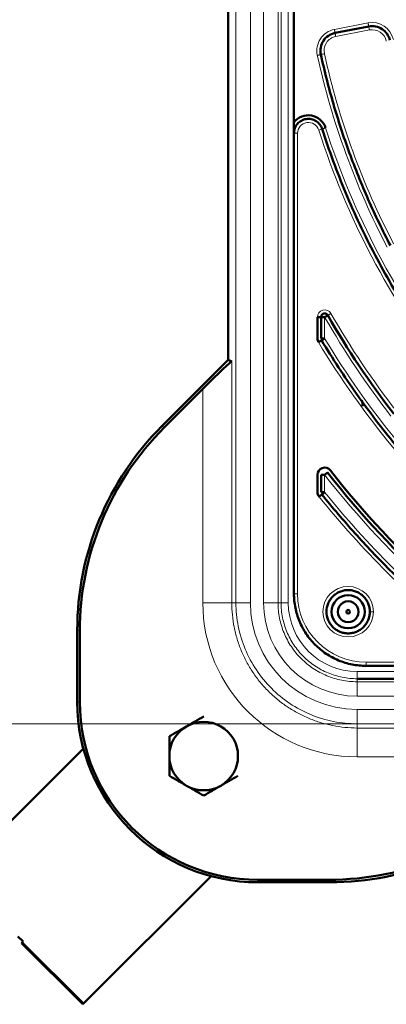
# Model space of a CAD drawing. Header units: millimetres. Extents: x 5 to 579, y 5 to 290.
# Tile 24 of 85: x 213 to 223, y 131 to 158. Entities that reach past the tile are written whole.
import ezdxf

# ---------------------------------------------------------------- set-up
doc = ezdxf.new("R2010")
doc.units = ezdxf.units.MM
doc.layers.add('1', color=7, linetype='Continuous', true_color=0xffffff)
doc.styles.add('Arial', font='Arial')
doc.dimstyles.new('DIMSTYLE_BRK_3', dxfattribs={"dimtxt": 0.18, "dimasz": 0.18, "dimexe": 0.18, "dimexo": 0.0625, "dimgap": 0.09, "dimtad": 0, "dimtih": 1, "dimtoh": 1, "dimdec": 4, "dimzin": 0, "dimdsep": 46, "dimtxsty": 'Standard', "dimcen": 0.09, "dimadec": 0, "dimazin": 0, "dimtfac": 1, "dimtdec": 4, "dimtofl": 0, "dimtmove": 0, "dimatfit": 3, "dimfxl": 1, "dimtolj": 1, "dimtzin": 0, "dimarcsym": 0})

# ---------------------------------------------------------------- blocks, each defined once
blk = doc.blocks.new('_U3')
at = {"layer": '1', "color": 92, "linetype": 'Continuous', "lineweight": 13}
for p, q in [((217.707332, 184.559311), (202.448979, 184.559311)), ((222.563669, 184.559311), (220.707332, 184.559311)), ((204.448979, 182.309311), (204.448979, 140.596636)), ((222.563669, 138.346636), (202.448979, 138.346636))]:
    blk.add_line(p, q, dxfattribs=at)
at = {"layer": '1', "color": 92}
for points in [[(204.823979, 182.309311), (204.073979, 182.309311), (204.448979, 184.559311)], [(204.073979, 140.596636), (204.823979, 140.596636), (204.448979, 138.346636)]]:
    blk.add_solid(points, dxfattribs=at)
at = {"layer": 'Defpoints', "color": 0}
for p in [(222.563669, 184.559311), (204.448979, 138.346636), (222.563669, 138.346636)]:
    blk.add_point(p, dxfattribs=at)
at = {"layer": '1', "color": 1, "lineweight": 13, "insert": (199.885979, 161.452974), "char_height": 3, "attachment_point": 2, "rotation": 90, "style": 'Arial'}
blk.add_mtext('\\A1;462', dxfattribs=at)

msp = doc.modelspace()

# ---------------------------------------------------------------- linework, layer by layer
at = {"layer": '1', "color": 2, "linetype": 'Continuous', "lineweight": 13}
for p, q in [((219.20733, 181.20297), (219.20733, 141.70297)), ((219.60709, 181.20297), (219.60709, 141.70297)), ((219.97263, 181.20297), (219.97263, 141.70297)), ((220.37239, 181.20297), (220.37239, 141.70297)), ((220.45693, 181.20297), (220.45693, 141.70297)), ((220.65681, 181.20297), (220.65681, 141.70297)), ((222.86457, 157.77432), (221.93174, 157.593)), ((222.90273, 157.578), (221.9699, 157.39667)), ((220.91367, 154.71409), (220.91367, 141.95297)), ((221.66367, 149.62007), (221.66367, 149.0277)), ((219.09063, 148.39181), (219.09063, 141.70297)), ((218.29112, 147.63042), (218.29112, 141.70297)), ((217.22523, 146.56453), (217.15539, 146.59346)), ((221.66367, 145.2468), (221.66367, 144.76525)), ((219.09063, 141.70297), (219.20733, 141.70297)), ((220.45693, 141.70297), (220.37239, 141.70297)), ((214.88351, 140.91112), (214.81367, 140.94006)), ((222.81367, 140.05297), (235.57479, 140.05297)), ((222.56367, 139.79611), (235.50651, 139.79611)), ((222.56367, 139.59623), (222.56367, 139.51169)), ((222.56367, 139.51169), (262.06367, 139.51169)), ((214.81367, 138.95297), (214.88351, 138.95297)), ((222.56367, 139.11194), (262.06367, 139.11194)), ((222.56367, 138.74639), (262.06367, 138.74639)), ((222.56367, 138.34664), (262.06367, 138.34664)), ((222.56367, 138.22994), (222.56367, 138.34664)), ((222.56367, 138.22994), (229.2525, 138.22994)), ((222.56367, 137.43042), (228.49112, 137.43042)), ((219.81367, 133.95297), (219.81367, 134.02282)), ((221.77182, 134.02282), (221.80075, 133.95297)), ((213.30029, 132.29817), (214.99735, 130.60112))]:
    msp.add_line(p, q, dxfattribs=at)
at = {"layer": '1', "color": 7, "linetype": 'Continuous', "lineweight": 50}
for p, q in [((218.99383, 148.4319), (218.99383, 174.47404)), ((220.81367, 167.89185), (220.81367, 155.01409)), ((222.88365, 157.67616), (221.95082, 157.49484)), ((220.81367, 154.71409), (220.81367, 141.95297)), ((221.46367, 149.0277), (221.46367, 149.62007)), ((221.56367, 149.62007), (221.56367, 149.0277)), ((217.15539, 146.59346), (218.99383, 148.4319)), ((218.99383, 148.4319), (219.09063, 148.39181)), ((217.22523, 146.56453), (218.29112, 147.63042)), ((221.46367, 144.76525), (221.46367, 145.2468)), ((221.56367, 145.2468), (221.56367, 144.76525)), ((214.81367, 140.94006), (214.81367, 138.95297)), ((214.88351, 140.91112), (214.88351, 138.95297)), ((222.81367, 139.95297), (235.57479, 139.95297)), ((222.56367, 139.59623), (262.06367, 139.59623)), ((211.46181, 134.13665), (214.98399, 137.65883)), ((214.99735, 130.60112), (218.51953, 134.1233)), ((219.81367, 134.02282), (221.77182, 134.02282)), ((219.81367, 133.95297), (221.80075, 133.95297)), ((213.17096, 132.45169), (213.31238, 132.31027)), ((213.27044, 132.26833), (213.30029, 132.29817)), ((213.27044, 132.26833), (214.9675, 130.57127)), ((213.31238, 132.31027), (213.30029, 132.29817)), ((214.99735, 130.60112), (214.9675, 130.57127))]:
    msp.add_line(p, q, dxfattribs=at)
for radius in [0.46, 0.05]:
    msp.add_circle((222.31367, 141.45297), radius, dxfattribs=at)
at = {"layer": '1', "color": 2, "linetype": 'Continuous', "lineweight": 13}
for centre, radius, start, end in [((222.97905, 157.18535), 0.6, 12.447017, 101), ((222.04622, 157.00402), 0.6, 101, 192.380755), ((222.97905, 157.18535), 0.4, 12.447017, 101), ((222.04622, 157.00402), 0.4, 101, 192.380755), ((242.31367, 161.45297), 21.35, 192.380755, 207.619245), ((242.31367, 161.45297), 21.15, 192.380755, 207.619245), ((221.21367, 154.71409), 0.3, 17.712348, 180), ((242.31367, 161.45297), 21.85, 197.712348, 217.712346), ((242.31367, 161.45297), 21.65, 197.712348, 217.712346), ((221.66367, 149.62007), 0.2, 29.813647, 180), ((242.31367, 161.45297), 23.8, 209.813647, 217.765082), ((242.31367, 161.45297), 23.6, 209.813647, 217.765082), ((242.31367, 161.45297), 24.1, 211.035672, 227.840087), ((242.31367, 161.45297), 24.3, 211.035672, 227.840087), ((242.31367, 161.45297), 26.25, 218.124912, 227.883052), ((242.31367, 161.45297), 26.55, 218.942441, 231.057559), ((242.31367, 161.45297), 26.75, 218.942441, 231.057559), ((222.81367, 141.95297), 1.9, 180, 270), ((222.31367, 141.45297), 0.7, 0, 180), ((222.56367, 141.70297), 4.27255, 180, 270), ((222.56367, 141.70297), 2.95658, 180, 270), ((222.56367, 141.70297), 2.59104, 180, 270), ((222.56367, 141.70297), 1.90686, 180, 270), ((222.31367, 141.45297), 0.7, 180, 0)]:
    msp.add_arc(centre, radius, start, end, dxfattribs=at)
at = {"layer": '1', "color": 7, "linetype": 'Continuous', "lineweight": 50}
for centre, radius, start, end in [((221.21367, 154.71409), 0.5, 17.712348, 143.130102), ((242.31367, 161.45297), 23.7, 209.813647, 217.765082), ((221.66367, 149.0277), 0.2, 180, 211.035672), ((222.11367, 147.15297), 0.6, 0, 15.8175), ((221.66367, 145.2468), 0.2, 38.124912, 180), ((242.31367, 161.45297), 26.15, 218.124912, 227.883052), ((242.31367, 161.45297), 26.05, 218.124912, 227.883052), ((221.66367, 144.76525), 0.2, 180, 218.942441), ((222.31367, 141.45297), 0.28868, 120, 180), ((222.31367, 141.45297), 0.28868, 60, 120), ((222.31367, 141.45297), 0.28868, 0, 60), ((222.31367, 141.45297), 0.28868, 180, 240), ((222.31367, 141.45297), 0.28868, 300, 0), ((222.31367, 141.45297), 0.28868, 240, 300), ((219.81367, 138.95297), 5, 180, 270), ((219.81367, 138.95297), 4.93016, 180, 270), ((218.31367, 137.45297), 0.95, 60, 120), ((218.31367, 137.45297), 0.95, 120, 180), ((218.31367, 137.45297), 0.95, 0, 60), ((218.31367, 137.45297), 0.95, 180, 240), ((218.31367, 137.45297), 0.95, 300, 0), ((218.31367, 137.45297), 0.95, 240, 300)]:
    msp.add_arc(centre, radius, start, end, dxfattribs=at)
for centre, major_axis, ratio, start_param, end_param in [((218.29112, 147.59091), (0.79976, 0.80073), 0.024678, 0.01020384, 1.54609358), ((222.81855, 140.93602), (-7.39631, 3.06365), 0.999286, 5.89073854, 6.67563207), ((222.88839, 140.90709), (-7.39631, 3.06365), 0.999286, 5.89073854, 6.67563207), ((221.76778, 142.02769), (3.06365, -7.39631), 0.999286, 5.89073854, 6.67563207), ((221.79671, 141.95785), (3.06365, -7.39631), 0.999286, 5.89073854, 6.67563207)]:
    msp.add_ellipse(centre, major_axis=major_axis, ratio=ratio, start_param=start_param, end_param=end_param, dxfattribs=at)
at = {"layer": '1', "color": 2, "linetype": 'Continuous', "lineweight": 13}
for points, knots in [([(222.88365, 157.67616), (222.88364, 157.67622), (222.88352, 157.67685), (222.88304, 157.6793), (222.88267, 157.68117), (222.88172, 157.68609), (222.88113, 157.68913), (222.87974, 157.69627), (222.87894, 157.70037), (222.87718, 157.70945), (222.87621, 157.71444), (222.87413, 157.72513), (222.87302, 157.73082), (222.87072, 157.74269), (222.86952, 157.74887), (222.86707, 157.76147), (222.86582, 157.7679), (222.86457, 157.77432)], [0, 0, 0, 0, 0.12014796, 0.12014796, 0.24584111, 0.24584111, 0.37153426, 0.37153426, 0.49722741, 0.49722741, 0.62292056, 0.62292056, 0.7486137, 0.7486137, 0.87430685, 0.87430685, 1, 1, 1, 1]), ([(221.93174, 157.593), (221.93299, 157.58657), (221.93424, 157.58015), (221.93669, 157.56755), (221.93789, 157.56137), (221.94019, 157.5495), (221.9413, 157.5438), (221.94338, 157.53312), (221.94435, 157.52813), (221.94611, 157.51904), (221.94691, 157.51495), (221.9483, 157.50781), (221.94889, 157.50477), (221.94984, 157.49985), (221.95021, 157.49798), (221.95069, 157.49548), (221.95082, 157.49484), (221.95082, 157.49484)], [0, 0, 0, 0, 0.12518365, 0.12518365, 0.2503673, 0.2503673, 0.37555094, 0.37555094, 0.50073459, 0.50073459, 0.62591824, 0.62591824, 0.75110189, 0.75110189, 0.87628553, 0.87628553, 1, 1, 1, 1]), ([(221.9699, 157.39667), (221.96742, 157.40944), (221.9624, 157.43525), (221.95606, 157.46788), (221.95182, 157.48971), (221.95082, 157.49483), (221.95082, 157.49483)], [0, 0, 0, 0, 0.25018781, 0.50037562, 0.75056344, 1, 1, 1, 1]), ([(221.68997, 154.86621), (221.67758, 154.86226), (221.65253, 154.85426), (221.62086, 154.84414), (221.59969, 154.83738), (221.59471, 154.83579), (221.59471, 154.83579)], [0, 0, 0, 0, 0.25018781, 0.50037562, 0.75056344, 1, 1, 1, 1]), ([(220.91367, 154.71409), (220.90712, 154.71409), (220.90058, 154.71409), (220.88774, 154.71409), (220.88145, 154.71409), (220.86935, 154.71409), (220.86355, 154.71409), (220.85267, 154.71409), (220.84759, 154.71409), (220.83833, 154.71409), (220.83416, 154.71409), (220.82689, 154.71409), (220.82379, 154.71409), (220.81878, 154.71409), (220.81687, 154.71409), (220.81433, 154.71409), (220.81367, 154.71409), (220.81367, 154.71409)], [0, 0, 0, 0, 0.12518365, 0.12518365, 0.2503673, 0.2503673, 0.37555094, 0.37555094, 0.50073459, 0.50073459, 0.62591824, 0.62591824, 0.75110189, 0.75110189, 0.87628553, 0.87628553, 1, 1, 1, 1]), ([(221.8372, 149.71951), (221.82591, 149.71304), (221.8031, 149.69997), (221.77426, 149.68344), (221.75497, 149.67239), (221.75044, 149.66979), (221.75044, 149.6698)], [0, 0, 0, 0, 0.25018781, 0.50037562, 0.75056344, 1, 1, 1, 1]), ([(220.91367, 141.95297), (220.90066, 141.95297), (220.87437, 141.95297), (220.84113, 141.95297), (220.8189, 141.95297), (220.81367, 141.95297), (220.81367, 141.95297)], [0, 0, 0, 0, 0.25018781, 0.50037562, 0.75056344, 1, 1, 1, 1]), ([(219.09063, 141.70297), (219.09063, 141.58932), (219.09621, 141.47566), (219.11849, 141.24945), (219.13519, 141.13689), (219.17954, 140.91395), (219.20719, 140.80356), (219.27317, 140.58604), (219.31151, 140.4789), (219.39849, 140.2689), (219.44715, 140.16603), (219.5543, 139.96556), (219.6128, 139.86796), (219.73909, 139.67896), (219.80687, 139.58756), (219.95108, 139.41184), (220.02749, 139.32753), (220.18823, 139.1668), (220.27254, 139.09038), (220.44825, 138.94618), (220.53965, 138.87839), (220.72865, 138.7521), (220.82626, 138.6936), (221.02672, 138.58645), (221.12959, 138.5378), (221.3396, 138.45081), (221.44674, 138.41248), (221.66426, 138.34649), (221.77464, 138.31884), (221.99758, 138.2745), (222.11014, 138.2578), (222.33636, 138.23552), (222.45001, 138.22994), (222.56367, 138.22994)], [0, 0, 0, 0, 0.0625, 0.0625, 0.125, 0.125, 0.1875, 0.1875, 0.25, 0.25, 0.3125, 0.3125, 0.375, 0.375, 0.4375, 0.4375, 0.5, 0.5, 0.5625, 0.5625, 0.625, 0.625, 0.6875, 0.6875, 0.75, 0.75, 0.8125, 0.8125, 0.875, 0.875, 0.9375, 0.9375, 1, 1, 1, 1]), ([(219.20733, 141.70297), (219.20823, 141.70297), (219.21158, 141.70297), (219.2231, 141.70297), (219.23126, 141.70297), (219.25208, 141.70297), (219.26474, 141.70297), (219.29411, 141.70297), (219.31081, 141.70297), (219.34764, 141.70297), (219.36776, 141.70297), (219.4107, 141.70297), (219.43351, 141.70297), (219.48098, 141.70297), (219.50564, 141.70297), (219.55589, 141.70297), (219.58149, 141.70297), (219.60709, 141.70297)], [0, 0, 0, 0, 0.125, 0.125, 0.25, 0.25, 0.375, 0.375, 0.5, 0.5, 0.625, 0.625, 0.75, 0.75, 0.875, 0.875, 1, 1, 1, 1]), ([(220.45693, 141.70297), (220.45738, 141.70297), (220.45905, 141.70297), (220.46481, 141.70297), (220.46889, 141.70297), (220.4793, 141.70297), (220.48564, 141.70297), (220.50032, 141.70297), (220.50867, 141.70297), (220.52708, 141.70297), (220.53714, 141.70297), (220.55861, 141.70297), (220.57002, 141.70297), (220.59375, 141.70297), (220.60608, 141.70297), (220.63121, 141.70297), (220.64401, 141.70297), (220.65681, 141.70297)], [0, 0, 0, 0, 0.125, 0.125, 0.25, 0.25, 0.375, 0.375, 0.5, 0.5, 0.625, 0.625, 0.75, 0.75, 0.875, 0.875, 1, 1, 1, 1]), ([(223.01367, 141.45297), (223.00066, 141.45297), (222.97437, 141.45297), (222.94113, 141.45297), (222.9189, 141.45297), (222.91367, 141.45297), (222.91367, 141.45297)], [0, 0, 0, 0, 0.25018781, 0.50037562, 0.75056344, 1, 1, 1, 1]), ([(222.56367, 138.74639), (222.56367, 138.72079), (222.56367, 138.6952), (222.56367, 138.64494), (222.56367, 138.62028), (222.56367, 138.57282), (222.56367, 138.55001), (222.56367, 138.50707), (222.56367, 138.48694), (222.56367, 138.45012), (222.56367, 138.43341), (222.56367, 138.40405), (222.56367, 138.39139), (222.56367, 138.37056), (222.56367, 138.3624), (222.56367, 138.35089), (222.56367, 138.34753), (222.56367, 138.34664)], [0, 0, 0, 0, 0.125, 0.125, 0.25, 0.25, 0.375, 0.375, 0.5, 0.5, 0.625, 0.625, 0.75, 0.75, 0.875, 0.875, 1, 1, 1, 1])]:
    msp.add_open_spline(points, degree=3, knots=knots, dxfattribs=at)
at = {"layer": '1', "color": 7, "linetype": 'Continuous', "lineweight": 50}
for points in [[(221.95082, 157.49484), (221.88602, 157.48224), (221.76007, 157.43042), (221.61721, 157.28593), (221.54128, 157.09747), (221.5437, 156.9613), (221.55785, 156.89682)], [(223.4673, 157.29312), (223.45351, 157.35561), (223.40104, 157.47649), (223.26027, 157.61384), (223.07825, 157.68834), (222.94647, 157.68837), (222.88365, 157.67616)], [(221.55785, 156.89682), (221.65881, 156.43688), (221.8914, 155.52344), (222.33048, 154.17969), (222.85787, 152.86808), (223.26685, 152.01884), (223.48515, 151.60161)], [(225.10742, 148.14855), (224.72054, 148.6489), (223.99004, 149.68394), (223.03409, 151.32567), (222.22482, 153.04444), (221.78713, 154.23329), (221.59471, 154.83579)], [(221.75044, 149.6698), (221.75043, 149.66979), (221.74592, 149.66721), (221.72661, 149.65614), (221.69777, 149.63962), (221.67495, 149.62654), (221.66367, 149.62007)], [(221.57799, 148.97614), (221.57798, 148.97614), (221.57353, 148.97346), (221.55446, 148.96198), (221.52598, 148.94485), (221.50344, 148.93129), (221.4923, 148.92458)], [(226.07058, 143.51413), (225.63223, 143.91104), (224.78433, 144.73733), (223.60693, 146.06636), (222.53003, 147.47806), (221.88286, 148.46945), (221.57798, 148.97614)], [(221.74234, 145.30854), (221.74233, 145.30854), (221.73824, 145.30533), (221.72073, 145.29159), (221.69459, 145.27107), (221.6739, 145.25483), (221.66367, 145.2468)], [(221.5859, 144.7024), (221.58589, 144.7024), (221.58184, 144.69913), (221.56453, 144.68514), (221.53868, 144.66425), (221.51823, 144.64772), (221.50811, 144.63955)], [(225.5631, 140.7252), (225.1979, 141.02032), (224.48297, 141.62999), (223.4605, 142.5998), (222.49069, 143.62227), (221.88101, 144.3372), (221.58589, 144.7024)]]:
    msp.add_open_spline(points, degree=3, dxfattribs=at)
at = {"layer": '1', "color": 2, "linetype": 'Continuous', "lineweight": 13}
for points in [[(222.88365, 157.67617), (222.88365, 157.67616), (222.88464, 157.67105), (222.88889, 157.64921), (222.89523, 157.61658), (222.90025, 157.59076), (222.90273, 157.578)], [(221.55786, 156.89682), (221.55785, 156.89682), (221.55277, 156.8957), (221.53103, 156.89093), (221.49857, 156.88381), (221.47288, 156.87817), (221.46018, 156.87538)], [(221.55785, 156.89682), (221.55786, 156.89682), (221.56293, 156.89794), (221.58467, 156.90271), (221.61714, 156.90983), (221.64282, 156.91547), (221.65553, 156.91826)], [(221.59471, 154.83579), (221.5947, 154.83579), (221.58975, 154.83421), (221.56855, 154.82744), (221.53689, 154.81732), (221.51184, 154.80932), (221.49945, 154.80537)], [(218.29112, 141.70297), (218.31672, 141.70297), (218.36791, 141.70297), (218.444, 141.70297), (218.51868, 141.70297), (218.59126, 141.70297), (218.66108, 141.70297), (218.7275, 141.70297), (218.7899, 141.70297), (218.8477, 141.70297), (218.90038, 141.70297), (218.94745, 141.70297), (218.98847, 141.70297), (219.02308, 141.70297), (219.05094, 141.70297), (219.07181, 141.70297), (219.08549, 141.70297), (219.08974, 141.70297), (219.09063, 141.70297)], [(219.20733, 141.70297), (219.20733, 141.48365), (219.2506, 141.0438), (219.44283, 140.41032), (219.75499, 139.82626), (220.17508, 139.31439), (220.68696, 138.89429), (221.27102, 138.58213), (221.9045, 138.38991), (222.34435, 138.34664), (222.56367, 138.34664)], [(220.37239, 141.70297), (220.37061, 141.70297), (220.34715, 141.70297), (220.25737, 141.70297), (220.12634, 141.70297), (220.02351, 141.70297), (219.97263, 141.70297)], [(222.56367, 139.51169), (222.42048, 139.51169), (222.13331, 139.53994), (221.71972, 139.66544), (221.3384, 139.86924), (221.00421, 140.14352), (220.72994, 140.47771), (220.52614, 140.85903), (220.40064, 141.27261), (220.37239, 141.55978), (220.37239, 141.70297)], [(220.45693, 141.70297), (220.45693, 141.56531), (220.48409, 141.28922), (220.60475, 140.89159), (220.80069, 140.52498), (221.06438, 140.20368), (221.38567, 139.93999), (221.75228, 139.74405), (222.14991, 139.62339), (222.426, 139.59623), (222.56367, 139.59623)], [(222.81367, 139.95297), (222.81367, 139.95298), (222.81367, 139.95818), (222.81367, 139.98043), (222.81367, 140.01367), (222.81367, 140.03997), (222.81367, 140.05297)], [(222.56367, 139.59623), (222.56367, 139.59712), (222.56367, 139.60885), (222.56367, 139.65374), (222.56367, 139.71926), (222.56367, 139.77067), (222.56367, 139.79611)], [(222.56367, 139.11194), (222.56367, 139.16282), (222.56367, 139.26565), (222.56367, 139.39667), (222.56367, 139.48645), (222.56367, 139.50992), (222.56367, 139.51169)], [(222.56367, 138.22994), (222.56367, 138.22904), (222.56367, 138.2248), (222.56367, 138.21112), (222.56367, 138.19025), (222.56367, 138.16238), (222.56367, 138.12778), (222.56367, 138.08675), (222.56367, 138.03968), (222.56367, 137.987), (222.56367, 137.9292), (222.56367, 137.8668), (222.56367, 137.80039), (222.56367, 137.73057), (222.56367, 137.65798), (222.56367, 137.5833), (222.56367, 137.50722), (222.56367, 137.45602), (222.56367, 137.43042)]]:
    msp.add_open_spline(points, degree=3, dxfattribs=at)
at = {"layer": '1', "color": 7, "linetype": 'Continuous', "lineweight": 50}
for points, knots in [([(221.59471, 154.83579), (221.58754, 154.85824), (221.56915, 154.90199), (221.51783, 154.98133), (221.42836, 155.0616), (221.29462, 155.11442), (221.15079, 155.11768), (221.01476, 155.07082), (220.90343, 154.97981), (220.84263, 154.87612), (220.81787, 154.78493), (220.81367, 154.73767), (220.81367, 154.71409)], [0, 0, 0, 0, 0.06268405, 0.1253681, 0.2502454, 0.3751227, 0.5, 0.6248773, 0.7497546, 0.8746319, 0.93731595, 1, 1, 1, 1]), ([(220.81369, 155.01408), (220.81368, 155.01403), (220.81368, 155.01382), (220.81368, 155.01335), (220.81367, 155.01258), (220.81367, 155.01155), (220.81367, 155.01036), (220.81367, 155.00787), (220.81367, 155.00248), (220.81367, 154.99087), (220.81367, 154.97445), (220.81367, 154.95473), (220.81368, 154.93337), (220.81367, 154.90999), (220.81367, 154.88461), (220.81367, 154.85991), (220.81365, 154.83554), (220.81366, 154.81112), (220.81367, 154.7906), (220.81365, 154.77292), (220.81365, 154.75718), (220.81366, 154.73708), (220.81367, 154.72224), (220.81367, 154.71409)], [0, 0, 0, 0, 0.0005015, 0.00196264, 0.00438268, 0.0077602, 0.01164734, 0.01556056, 0.03116317, 0.06237952, 0.1248697, 0.18620494, 0.24997642, 0.32987835, 0.41323424, 0.49996179, 0.57671787, 0.66005495, 0.74996882, 0.78913243, 0.84395435, 0.91428231, 1, 1, 1, 1]), ([(221.46367, 149.62007), (221.47668, 149.62007), (221.50297, 149.62007), (221.53621, 149.62007), (221.55844, 149.62007), (221.56367, 149.62007), (221.56366, 149.62007)], [0, 0, 0, 0, 0.25018781, 0.50037562, 0.75056344, 1, 1, 1, 1]), ([(221.56367, 149.62007), (221.56367, 149.62553), (221.56457, 149.63646), (221.56988, 149.65767), (221.58295, 149.68213), (221.60721, 149.70479), (221.63748, 149.71846), (221.67054, 149.72165), (221.70285, 149.71404), (221.72636, 149.69932), (221.74151, 149.68356), (221.74772, 149.67453), (221.75043, 149.66979)], [0, 0, 0, 0, 0.06265757, 0.12531514, 0.2502101, 0.37510505, 0.5, 0.62489495, 0.7497899, 0.87468486, 0.93734243, 1, 1, 1, 1]), ([(221.66367, 149.62007), (221.65712, 149.62007), (221.65058, 149.62007), (221.63774, 149.62007), (221.63145, 149.62007), (221.61935, 149.62007), (221.61355, 149.62007), (221.60267, 149.62007), (221.59759, 149.62007), (221.58833, 149.62007), (221.58416, 149.62007), (221.57689, 149.62007), (221.57379, 149.62007), (221.56878, 149.62007), (221.56687, 149.62007), (221.56433, 149.62007), (221.56367, 149.62007), (221.56367, 149.62007)], [0, 0, 0, 0, 0.12518365, 0.12518365, 0.2503673, 0.2503673, 0.37555094, 0.37555094, 0.50073459, 0.50073459, 0.62591824, 0.62591824, 0.75110189, 0.75110189, 0.87628553, 0.87628553, 1, 1, 1, 1]), ([(221.56367, 149.0277), (221.56373, 149.0277), (221.56437, 149.0277), (221.56687, 149.0277), (221.56878, 149.0277), (221.57379, 149.0277), (221.57689, 149.0277), (221.58416, 149.0277), (221.58833, 149.0277), (221.59759, 149.0277), (221.60267, 149.0277), (221.61355, 149.0277), (221.61935, 149.0277), (221.63145, 149.0277), (221.63774, 149.0277), (221.65058, 149.0277), (221.65712, 149.0277), (221.66367, 149.0277)], [0, 0, 0, 0, 0.12014796, 0.12014796, 0.24584111, 0.24584111, 0.37153426, 0.37153426, 0.49722741, 0.49722741, 0.62292056, 0.62292056, 0.7486137, 0.7486137, 0.87430685, 0.87430685, 1, 1, 1, 1]), ([(221.66367, 149.0277), (221.65252, 149.02099), (221.62999, 149.00743), (221.60151, 148.9903), (221.58246, 148.97883), (221.57799, 148.97614), (221.57799, 148.97614)], [0, 0, 0, 0, 0.25018781, 0.50037562, 0.75056344, 1, 1, 1, 1]), ([(221.66367, 145.2468), (221.65712, 145.2468), (221.65058, 145.2468), (221.63774, 145.2468), (221.63145, 145.2468), (221.61935, 145.2468), (221.61355, 145.2468), (221.60267, 145.2468), (221.59759, 145.2468), (221.58833, 145.2468), (221.58416, 145.2468), (221.57689, 145.2468), (221.57379, 145.2468), (221.56878, 145.2468), (221.56687, 145.2468), (221.56433, 145.2468), (221.56367, 145.2468), (221.56367, 145.2468)], [0, 0, 0, 0, 0.12518365, 0.12518365, 0.2503673, 0.2503673, 0.37555094, 0.37555094, 0.50073459, 0.50073459, 0.62591824, 0.62591824, 0.75110189, 0.75110189, 0.87628553, 0.87628553, 1, 1, 1, 1]), ([(221.56367, 144.76525), (221.56373, 144.76525), (221.56437, 144.76525), (221.56687, 144.76525), (221.56878, 144.76525), (221.57379, 144.76525), (221.57689, 144.76525), (221.58416, 144.76525), (221.58833, 144.76525), (221.59759, 144.76525), (221.60267, 144.76525), (221.61355, 144.76525), (221.61935, 144.76525), (221.63145, 144.76525), (221.63774, 144.76525), (221.65058, 144.76525), (221.65712, 144.76525), (221.66367, 144.76525)], [0, 0, 0, 0, 0.12014796, 0.12014796, 0.24584111, 0.24584111, 0.37153426, 0.37153426, 0.49722741, 0.49722741, 0.62292056, 0.62292056, 0.7486137, 0.7486137, 0.87430685, 0.87430685, 1, 1, 1, 1]), ([(221.66367, 144.76525), (221.65355, 144.75708), (221.6331, 144.74055), (221.60725, 144.71966), (221.58996, 144.70568), (221.58589, 144.7024), (221.5859, 144.7024)], [0, 0, 0, 0, 0.25018781, 0.50037562, 0.75056344, 1, 1, 1, 1]), ([(222.81367, 139.95297), (222.74822, 139.95297), (222.68277, 139.95619), (222.5525, 139.96902), (222.48768, 139.97863), (222.3593, 140.00417), (222.29573, 140.02009), (222.17047, 140.05809), (222.10877, 140.08017), (221.98783, 140.13026), (221.9286, 140.15828), (221.81315, 140.21998), (221.75695, 140.25367), (221.64811, 140.3264), (221.59548, 140.36543), (221.49429, 140.44847), (221.44574, 140.49248), (221.35318, 140.58504), (221.30917, 140.63359), (221.22613, 140.73478), (221.18709, 140.78741), (221.11437, 140.89625), (221.08068, 140.95246), (221.01897, 141.0679), (220.99096, 141.12714), (220.94086, 141.24807), (220.91879, 141.30977), (220.88079, 141.43504), (220.86487, 141.4986), (220.83933, 141.62699), (220.82971, 141.6918), (220.81688, 141.82207), (220.81367, 141.88752), (220.81367, 141.95297)], [0, 0, 0, 0, 0.0625, 0.0625, 0.125, 0.125, 0.1875, 0.1875, 0.25, 0.25, 0.3125, 0.3125, 0.375, 0.375, 0.4375, 0.4375, 0.5, 0.5, 0.5625, 0.5625, 0.625, 0.625, 0.6875, 0.6875, 0.75, 0.75, 0.8125, 0.8125, 0.875, 0.875, 0.9375, 0.9375, 1, 1, 1, 1]), ([(221.71367, 141.45297), (221.71367, 141.53161), (221.73735, 141.64975), (221.81157, 141.78844), (221.88667, 141.87998), (221.97818, 141.95507), (222.08258, 142.01088), (222.19586, 142.04524), (222.31367, 142.05684), (222.43148, 142.04524), (222.54476, 142.01087), (222.64916, 141.95507), (222.74067, 141.87997), (222.81577, 141.78847), (222.87157, 141.68406), (222.90593, 141.57081), (222.91367, 141.49218), (222.91367, 141.45297)], [0, 0, 0, 0, 0.12447301, 0.18701065, 0.2495483, 0.31208594, 0.37462358, 0.43716122, 0.49969886, 0.56223651, 0.62477415, 0.68731179, 0.74984943, 0.81238707, 0.87492472, 0.93746236, 1, 1, 1, 1]), ([(222.91367, 141.45297), (222.91367, 141.41377), (222.90593, 141.33514), (222.87157, 141.22189), (222.81577, 141.11748), (222.74067, 141.02598), (222.64916, 140.95088), (222.54476, 140.89507), (222.43148, 140.86071), (222.31367, 140.84911), (222.19586, 140.86071), (222.08258, 140.89507), (221.97818, 140.95088), (221.88667, 141.02597), (221.81157, 141.11751), (221.73735, 141.25619), (221.71367, 141.37434), (221.71367, 141.45297)], [0, 0, 0, 0, 0.06253764, 0.12507528, 0.18761293, 0.25015057, 0.31268821, 0.37522585, 0.43776349, 0.50030114, 0.56283878, 0.62537642, 0.68791406, 0.7504517, 0.81298935, 0.87552699, 1, 1, 1, 1]), ([(217.83867, 138.2757), (217.87913, 138.29906), (217.91935, 138.32228), (217.99931, 138.36844), (218.03906, 138.39139), (218.15769, 138.45989), (218.23597, 138.50508), (218.31367, 138.54994)], [0, 0, 0, 0, 0.25, 0.25, 0.5, 0.5, 1, 1, 1, 1]), ([(217.83867, 138.2757), (217.82859, 138.26988), (217.8185, 138.26405), (217.80333, 138.2553), (217.79828, 138.25238), (217.78818, 138.24655), (217.76295, 138.23198), (217.73784, 138.21748), (217.67776, 138.1828), (217.63798, 138.15983), (217.51934, 138.09133), (217.44118, 138.04621), (217.36367, 138.00146)], [0, 0, 0, 0, 0.0625, 0.0625, 0.09375, 0.09375, 0.125, 0.25, 0.25, 0.5, 0.5, 1, 1, 1, 1]), ([(217.36367, 138.00146), (217.36367, 137.9571), (217.36367, 137.91247), (217.36367, 137.82249), (217.36367, 137.77714), (217.36367, 137.6856), (217.36367, 137.6394), (217.36367, 137.58687), (217.36367, 137.58103), (217.36367, 137.56935), (217.36367, 137.55184), (217.36367, 137.53436), (217.36367, 137.49943), (217.36367, 137.47618), (217.36367, 137.45297)], [0, 0, 0, 0, 0.25, 0.25, 0.5, 0.5, 0.75, 0.75, 0.78125, 0.78125, 0.8125, 0.875, 0.875, 1, 1, 1, 1]), ([(217.36367, 136.90449), (217.36367, 136.92681), (217.36367, 136.94924), (217.36367, 136.98305), (217.36367, 136.99435), (217.36367, 137.01701), (217.36367, 137.02838), (217.36367, 137.08525), (217.36367, 137.13086), (217.36367, 137.22237), (217.36367, 137.26827), (217.36367, 137.36038), (217.36367, 137.40659), (217.36367, 137.45297)], [0, 0, 0, 0, 0.125, 0.125, 0.1875, 0.1875, 0.25, 0.25, 0.5, 0.5, 0.75, 0.75, 1, 1, 1, 1]), ([(217.83867, 136.63025), (217.79821, 136.65361), (217.75799, 136.67683), (217.67803, 136.723), (217.63828, 136.74595), (217.51964, 136.81444), (217.44137, 136.85963), (217.36367, 136.90449)], [0, 0, 0, 0, 0.25, 0.25, 0.5, 0.5, 1, 1, 1, 1]), ([(218.78867, 136.63025), (218.79875, 136.63607), (218.80884, 136.6419), (218.824, 136.65065), (218.82906, 136.65357), (218.83916, 136.6594), (218.86438, 136.67396), (218.8895, 136.68846), (218.94958, 136.72315), (218.98936, 136.74612), (219.108, 136.81462), (219.18616, 136.85974), (219.26367, 136.90449)], [0, 0, 0, 0, 0.0625, 0.0625, 0.09375, 0.09375, 0.125, 0.25, 0.25, 0.5, 0.5, 1, 1, 1, 1]), ([(217.83867, 136.63025), (217.84875, 136.62443), (217.85884, 136.6186), (217.874, 136.60985), (217.87906, 136.60693), (217.88916, 136.6011), (217.91438, 136.58654), (217.9395, 136.57204), (217.99958, 136.53735), (218.03936, 136.51438), (218.158, 136.44588), (218.23616, 136.40076), (218.31367, 136.35601)], [0, 0, 0, 0, 0.0625, 0.0625, 0.09375, 0.09375, 0.125, 0.25, 0.25, 0.5, 0.5, 1, 1, 1, 1]), ([(218.78867, 136.63025), (218.74821, 136.60689), (218.70799, 136.58367), (218.62803, 136.5375), (218.58828, 136.51455), (218.46964, 136.44606), (218.39137, 136.40087), (218.31367, 136.35601)], [0, 0, 0, 0, 0.25, 0.25, 0.5, 0.5, 1, 1, 1, 1])]:
    msp.add_open_spline(points, degree=3, knots=knots, dxfattribs=at)

# ---------------------------------------------------------------- dimensions: what is measured, and where the dimension line sits
at = {"layer": '1', "color": 1, "linetype": 'Continuous', "lineweight": 13}
dim = msp.add_linear_dim(base=(204.44898, 138.34664), p1=(222.56367, 184.55931), p2=(222.56367, 138.34664), angle=90, dimstyle='DIMSTYLE_BRK_3', override={"dimtxt": 3, "dimasz": 2.25, "dimexe": 2, "dimexo": 0, "dimgap": 1.5, "dimtad": 1, "dimtih": 0, "dimtoh": 0, "dimdec": 0, "dimlfac": 10, "dimzin": 8, "dimdsep": 44, "dimlunit": 2, "dimtxsty": 'Arial', "dimsah": 1, "dimse1": 0, "dimse2": 0, "dimsd1": 0, "dimsd2": 0, "dimclrd": 92, "dimclre": 92, "dimclrt": 1, "dimtol": 0, "dimtm": -0.1, "dimtfac": 0.5, "dimtdec": 3, "dimtofl": 1, "dimtmove": 0, "dimtzin": 8, "dimlwd": 13, "dimlwe": 13}, dxfattribs=at)
dim.commit()
dim.dimension.update_dxf_attribs({"geometry": '_U3', "text_midpoint": (204.44898, 161.45297), "dimtype": 160})

doc.saveas('drawing.dxf')
